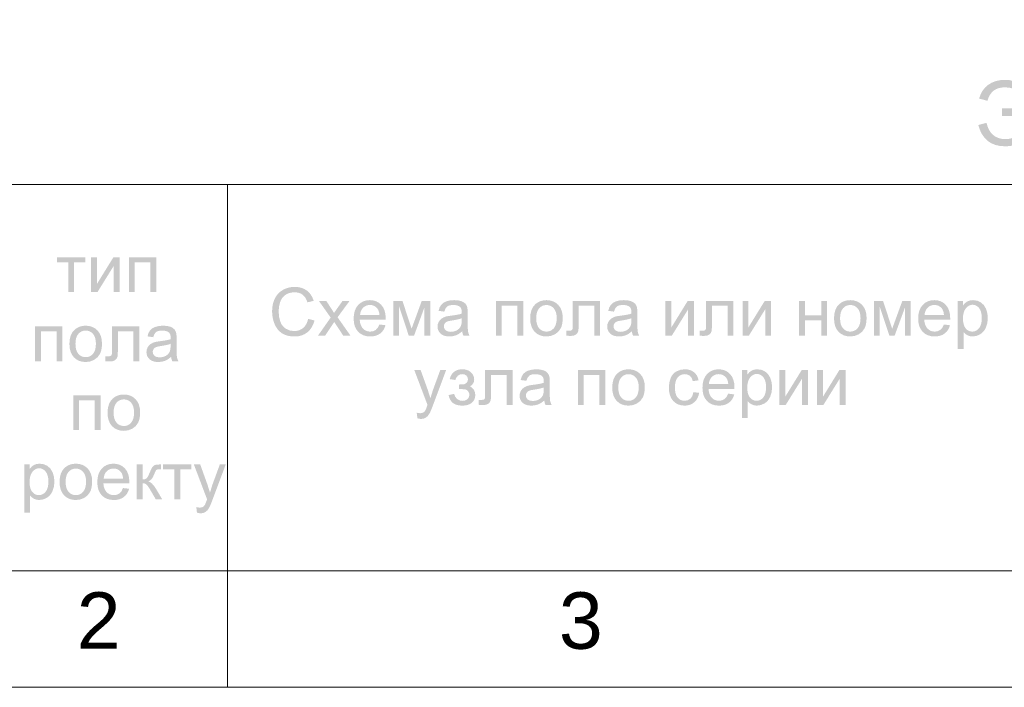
# Model space of a CAD drawing. Header units: millimetres. Extents: x 1527433 to 14789979, y -66543 to 11310.
# Tile 36 of 122: x 1944962 to 1951079, y -60984 to -56837. Entities that reach past the tile are written whole.
import ezdxf

# ---------------------------------------------------------------- set-up
doc = ezdxf.new("R2010")
doc.units = ezdxf.units.MM
doc.styles.get("Standard").update_dxf_attribs({"font": 'isocpeur.ttf', "height": 250})
doc.styles.add('V@ler@Live', font='isocpeui.ttf')

msp = doc.modelspace()

# ---------------------------------------------------------------- hatches: boundary and pattern name
h = msp.add_hatch(color=7)
h.dxf.hatch_style = 2
h.paths.add_polyline_path([(1951064.404, -57387.129), (1951064.404, -57434.203), (1951212.681, -57434.203), (1951209.231, -57466.036), (1951201.863, -57494.313), (1951190.589, -57519.035), (1951175.419, -57540.202), (1951157.054, -57557.195), (1951136.276, -57569.32), (1951113.089, -57576.587), (1951087.5, -57579.008), (1951064.796, -57577.426), (1951044.31, -57572.681), (1951026.044, -57564.773), (1951009.999, -57553.7), (1950996.176, -57539.462), (1950984.576, -57522.058), (1950975.201, -57501.487), (1950968.052, -57477.749), (1950917.119, -57491.089), (1950927.282, -57522.092), (1950940.488, -57548.958), (1950956.74, -57571.686), (1950976.037, -57590.28), (1950998.381, -57604.739), (1951023.772, -57615.066), (1951052.21, -57621.261), (1951083.697, -57623.325), (1951106.548, -57622.377), (1951127.89, -57619.53), (1951147.724, -57614.785), (1951166.048, -57608.139), (1951182.864, -57599.592), (1951198.17, -57589.141), (1951211.968, -57576.787), (1951224.257, -57562.526), (1951244.255, -57530.342), (1951258.115, -57494.644), (1951265.835, -57455.432), (1951267.417, -57412.706), (1951266.126, -57386.093), (1951262.263, -57360.664), (1951255.836, -57336.424), (1951246.856, -57313.377), (1951235.198, -57291.931), (1951220.811, -57272.49), (1951203.696, -57255.055), (1951183.852, -57239.624), (1951161.589, -57226.995), (1951137.295, -57217.968), (1951110.965, -57212.548), (1951082.594, -57210.741), (1951052.85, -57212.663), (1951025.633, -57218.43), (1951000.948, -57228.042), (1950978.8, -57241.498), (1950959.585, -57258.375), (1950943.771, -57278.244), (1950931.346, -57301.099), (1950922.301, -57326.937), (1950974.005, -57340.552), (1950980.643, -57320.979), (1950989.271, -57304.017), (1950999.89, -57289.663), (1951012.5, -57277.92), (1951027.103, -57268.786), (1951043.698, -57262.262), (1951062.287, -57258.348), (1951082.87, -57257.043), (1951110.412, -57259.242), (1951134.822, -57265.835), (1951156.09, -57276.809), (1951174.206, -57292.155), (1951188.874, -57311.243), (1951199.81, -57333.441), (1951207.026, -57358.74), (1951210.531, -57387.129)])
h = msp.add_hatch(color=7)
h.dxf.hatch_style = 2
h.paths.add_polyline_path([(1945193.95, -58312.973), (1945369.347, -58312.973), (1945369.347, -58343.234), (1945299.839, -58343.234), (1945299.839, -58528.829), (1945263.459, -58528.829), (1945263.459, -58343.234), (1945193.95, -58343.234)])
h = msp.add_hatch(color=7)
h.dxf.hatch_style = 2
h.paths.add_polyline_path([(1945405.637, -58312.973), (1945442.237, -58312.973), (1945442.237, -58477.621), (1945543.661, -58312.973), (1945583.073, -58312.973), (1945583.073, -58528.829), (1945546.472, -58528.829), (1945546.472, -58365.228), (1945445.048, -58528.829), (1945405.637, -58528.829)])
h = msp.add_hatch(color=7)
h.dxf.hatch_style = 2
h.paths.add_polyline_path([(1945640.14, -58312.973), (1945810.465, -58312.973), (1945810.465, -58528.829), (1945773.865, -58528.829), (1945773.865, -58343.234), (1945676.685, -58343.234), (1945676.685, -58528.829), (1945640.14, -58528.829)])
h = msp.add_hatch(color=7)
h.dxf.hatch_style = 2
h.paths.add_polyline_path([(1946753.89, -58695.307), (1946793.301, -58705.229), (1946785.86, -58728.099), (1946775.938, -58748.086), (1946763.536, -58765.178), (1946748.653, -58779.367), (1946731.641, -58790.508), (1946712.852, -58798.467), (1946692.284, -58803.241), (1946669.94, -58804.833), (1946646.964, -58803.612), (1946626.242, -58799.941), (1946607.773, -58793.811), (1946591.557, -58785.21), (1946577.367, -58774.316), (1946564.981, -58761.225), (1946554.404, -58745.933), (1946545.64, -58728.435), (1946538.736, -58709.489), (1946533.81, -58689.857), (1946530.858, -58669.531), (1946529.876, -58648.508), (1946530.982, -58626.009), (1946534.306, -58604.983), (1946539.852, -58585.435), (1946547.625, -58567.37), (1946557.455, -58551.091), (1946569.17, -58536.894), (1946582.778, -58524.775), (1946598.282, -58514.729), (1946615.107, -58506.843), (1946632.76, -58501.21), (1946651.24, -58497.83), (1946670.546, -58496.704), (1946691.991, -58498.129), (1946711.673, -58502.402), (1946729.589, -58509.517), (1946745.732, -58519.469), (1946759.798, -58532.026), (1946771.57, -58546.878), (1946781.047, -58564.024), (1946788.23, -58583.465), (1946749.425, -58592.615), (1946743.637, -58577.473), (1946736.692, -58564.538), (1946728.589, -58553.804), (1946719.328, -58545.266), (1946708.817, -58538.786), (1946697.046, -58534.152), (1946684.013, -58531.367), (1946669.719, -58530.438), (1946653.233, -58531.471), (1946638.169, -58534.565), (1946624.52, -58539.717), (1946612.282, -58546.92), (1946601.606, -58555.85), (1946592.645, -58566.191), (1946585.4, -58577.949), (1946579.871, -58591.127), (1946572.877, -58619.322), (1946570.555, -58648.343), (1946573.325, -58683.945), (1946581.635, -58714.709), (1946587.94, -58727.991), (1946595.78, -58739.48), (1946605.161, -58749.18), (1946616.086, -58757.098), (1946640.394, -58767.612), (1946666.687, -58771.099), (1946682.593, -58769.909), (1946697.238, -58766.338), (1946710.623, -58760.378), (1946722.746, -58752.027), (1946733.309, -58741.319), (1946742.018, -58728.297), (1946748.876, -58712.959)])
h = msp.add_hatch(color=7)
h.dxf.hatch_style = 2
h.paths.add_polyline_path([(1946814.78, -58799.762), (1946893.658, -58687.535), (1946820.678, -58583.906), (1946866.428, -58583.906), (1946899.556, -58634.508), (1946907.99, -58647.785), (1946914.605, -58658.706), (1946931.086, -58634.893), (1946967.466, -58583.906), (1947011.122, -58583.906), (1946936.543, -58685.55), (1947016.855, -58799.762), (1946971.931, -58799.762), (1946927.613, -58732.679), (1946915.817, -58714.599), (1946859.097, -58799.762)])
h = msp.add_hatch(color=7)
h.paths.add_polyline_path([(1947196.534, -58730.254), (1947234.348, -58734.939), (1947228.892, -58750.587), (1947221.539, -58764.374), (1947212.295, -58776.301), (1947201.165, -58786.367), (1947188.246, -58794.389), (1947173.638, -58800.106), (1947157.346, -58803.529), (1947139.373, -58804.668), (1947116.915, -58802.848), (1947096.916, -58797.385), (1947079.377, -58788.273), (1947064.298, -58775.508), (1947052.152, -58759.447), (1947043.49, -58740.451), (1947038.3, -58718.52), (1947036.572, -58693.653), (1947038.319, -58667.961), (1947043.565, -58645.298), (1947052.315, -58625.673), (1947064.574, -58609.097), (1947079.633, -58595.929), (1947096.785, -58586.524), (1947116.036, -58580.881), (1947137.389, -58579), (1947158.028, -58580.849), (1947176.698, -58586.387), (1947193.393, -58595.604), (1947208.11, -58608.49), (1947220.12, -58624.747), (1947228.698, -58643.995), (1947233.845, -58666.231), (1947235.561, -58691.448), (1947235.34, -58701.205), (1947074.33, -58701.205), (1947076.334, -58717.946), (1947080.359, -58732.61), (1947086.399, -58745.186), (1947094.449, -58755.665), (1947104.061, -58763.944), (1947114.789, -58769.852), (1947126.633, -58773.392), (1947139.594, -58774.571), (1947158.232, -58771.926), (1947173.935, -58763.988), (1947186.682, -58750.263)])
h.paths.add_polyline_path([(1947076.37, -58671.108), (1947196.92, -58671.108), (1947195.131, -58658.355), (1947192.235, -58647.296), (1947188.223, -58637.932), (1947183.085, -58630.263), (1947173.68, -58621.003), (1947162.993, -58614.388), (1947151.025, -58610.42), (1947137.775, -58609.097), (1947125.671, -58610.151), (1947114.576, -58613.313), (1947104.482, -58618.584), (1947095.386, -58625.964), (1947087.749, -58635.111), (1947082.033, -58645.683), (1947078.24, -58657.683)])
h = msp.add_hatch(color=7)
h.dxf.hatch_style = 2
h.paths.add_polyline_path([(1947282.771, -58583.906), (1947339.712, -58583.906), (1947396.432, -58756.657), (1947459.436, -58583.906), (1947512.077, -58583.906), (1947512.077, -58799.762), (1947475.476, -58799.762), (1947475.476, -58625.964), (1947411.645, -58799.762), (1947378.903, -58799.762), (1947318.545, -58617.64), (1947318.545, -58799.762), (1947282.771, -58799.762)])
h = msp.add_hatch(color=7)
h.paths.add_polyline_path([(1947710.963, -58773.138), (1947691.023, -58787.89), (1947671.826, -58797.557), (1947652.313, -58802.89), (1947631.477, -58804.668), (1947614.725, -58803.583), (1947600.024, -58800.327), (1947587.379, -58794.901), (1947576.797, -58787.304), (1947568.445, -58778.013), (1947562.486, -58767.502), (1947558.914, -58755.772), (1947557.725, -58742.821), (1947559.516, -58727.691), (1947564.946, -58713.883), (1947573.262, -58702.1), (1947583.852, -58692.881), (1947596.255, -58685.922), (1947610.145, -58680.865), (1947623.657, -58678.067), (1947642.667, -58675.353), (1947663.36, -58672.583), (1947681.128, -58669.565), (1947695.982, -58666.299), (1947707.931, -58662.785), (1947708.083, -58656.625), (1947708.152, -58653.194), (1947707.501, -58642.858), (1947705.554, -58634.17), (1947702.315, -58627.126), (1947697.789, -58621.719), (1947689.913, -58616.293), (1947680.343, -58612.418), (1947669.077, -58610.092), (1947656.117, -58609.317), (1947644.025, -58609.885), (1947633.634, -58611.584), (1947624.948, -58614.41), (1947617.973, -58618.357), (1947607.265, -58630.897), (1947599.783, -58650.383), (1947564.009, -58645.477), (1947570.458, -58624.717), (1947580.049, -58608.38), (1947593.699, -58595.909), (1947612.35, -58586.662), (1947635.184, -58580.929), (1947661.408, -58579), (1947686.427, -58580.64), (1947706.277, -58585.505), (1947721.277, -58592.863), (1947731.688, -58601.876), (1947738.592, -58613.052), (1947743.099, -58626.791), (1947744.463, -58639.937), (1947744.918, -58660.525), (1947744.918, -58709.308), (1947745.062, -58732.501), (1947745.496, -58750.986), (1947746.22, -58764.769), (1947747.233, -58773.855), (1947750.705, -58787.098), (1947756.493, -58799.762), (1947718.294, -58799.762), (1947713.615, -58787.401)])
h.paths.add_polyline_path([(1947707.931, -58691.448), (1947696.727, -58695.353), (1947683.037, -58698.958), (1947666.856, -58702.254), (1947648.179, -58705.229), (1947628.914, -58708.708), (1947616.264, -58712.56), (1947607.947, -58717.603), (1947601.822, -58724.466), (1947598.005, -58732.734), (1947596.751, -58741.829), (1947599.521, -58755.279), (1947607.83, -58766.248), (1947621.473, -58773.565), (1947640.242, -58776.005), (1947660.216, -58773.689), (1947677.835, -58766.744), (1947692.104, -58755.789), (1947702.033, -58741.443), (1947706.45, -58726.099), (1947707.931, -58704.843)])
h = msp.add_hatch(color=7)
h.dxf.hatch_style = 2
h.paths.add_polyline_path([(1947919.886, -58583.906), (1948090.211, -58583.906), (1948090.211, -58799.762), (1948053.611, -58799.762), (1948053.611, -58614.168), (1947956.432, -58614.168), (1947956.432, -58799.762), (1947919.886, -58799.762)])
h = msp.add_hatch(color=7)
h.paths.add_polyline_path([(1948133.208, -58691.834), (1948135.287, -58663.804), (1948141.532, -58639.655), (1948151.951, -58619.381), (1948166.557, -58602.978), (1948181.221, -58592.488), (1948197.425, -58584.995), (1948215.159, -58580.499), (1948234.412, -58579), (1948255.64, -58580.829), (1948274.843, -58586.311), (1948292.02, -58595.441), (1948307.172, -58608.215), (1948319.543, -58624.194), (1948328.38, -58642.948), (1948333.682, -58664.483), (1948335.449, -58688.802), (1948334.665, -58708.531), (1948332.314, -58726.037), (1948328.403, -58741.311), (1948322.937, -58754.342), (1948307.558, -58775.557), (1948286.556, -58791.439), (1948261.58, -58801.36), (1948234.412, -58804.668), (1948212.842, -58802.857), (1948193.442, -58797.419), (1948176.214, -58788.343), (1948161.155, -58775.619), (1948148.928, -58759.473), (1948140.195, -58740.134), (1948134.955, -58717.591)])
h.paths.add_polyline_path([(1948170.801, -58691.834), (1948171.929, -58711.276), (1948175.314, -58728.104), (1948180.963, -58742.327), (1948188.881, -58753.956), (1948198.491, -58762.991), (1948209.29, -58769.431), (1948221.267, -58773.288), (1948234.412, -58774.571), (1948247.444, -58773.279), (1948259.34, -58769.397), (1948270.099, -58762.921), (1948279.721, -58753.846), (1948287.648, -58742.114), (1948293.316, -58727.67), (1948296.72, -58710.507), (1948297.856, -58690.621), (1948296.72, -58671.821), (1948293.309, -58655.44), (1948287.624, -58641.477), (1948279.666, -58629.933), (1948270.014, -58620.921), (1948259.251, -58614.478), (1948247.381, -58610.608), (1948234.412, -58609.317), (1948221.267, -58610.607), (1948209.29, -58614.471), (1948198.491, -58620.898), (1948188.881, -58629.877), (1948180.963, -58641.442), (1948175.314, -58655.626), (1948171.929, -58672.425)])
h = msp.add_hatch(color=7)
h.dxf.hatch_style = 2
h.paths.add_polyline_path([(1948397.708, -58583.906), (1948567.648, -58583.906), (1948567.648, -58799.762), (1948531.268, -58799.762), (1948531.268, -58614.168), (1948434.309, -58614.168), (1948434.309, -58721.71), (1948434.155, -58738.918), (1948433.696, -58752.922), (1948432.937, -58763.723), (1948431.884, -58771.319), (1948427.288, -58782.557), (1948418.434, -58792.265), (1948405.005, -58798.963), (1948386.739, -58801.195), (1948372.972, -58800.782), (1948357.304, -58799.541), (1948357.304, -58769.059), (1948373.345, -58769.059), (1948383.06, -58768.48), (1948389.55, -58766.744), (1948393.609, -58763.726), (1948396.055, -58759.303), (1948396.778, -58755.343), (1948397.295, -58748.506), (1948397.605, -58738.785), (1948397.708, -58726.175)])
h = msp.add_hatch(color=7)
h.paths.add_polyline_path([(1948765.026, -58773.138), (1948745.086, -58787.89), (1948725.89, -58797.557), (1948706.377, -58802.89), (1948685.541, -58804.668), (1948668.788, -58803.583), (1948654.087, -58800.327), (1948641.443, -58794.901), (1948630.86, -58787.304), (1948622.508, -58778.013), (1948616.549, -58767.502), (1948612.977, -58755.772), (1948611.788, -58742.821), (1948613.579, -58727.691), (1948619.009, -58713.883), (1948627.325, -58702.1), (1948637.916, -58692.881), (1948650.318, -58685.922), (1948664.209, -58680.865), (1948677.72, -58678.067), (1948696.73, -58675.353), (1948717.423, -58672.583), (1948735.191, -58669.565), (1948750.045, -58666.299), (1948761.994, -58662.785), (1948762.146, -58656.625), (1948762.215, -58653.194), (1948761.564, -58642.858), (1948759.617, -58634.17), (1948756.378, -58627.126), (1948751.852, -58621.719), (1948743.976, -58616.293), (1948734.406, -58612.418), (1948723.14, -58610.092), (1948710.18, -58609.317), (1948698.089, -58609.885), (1948687.697, -58611.584), (1948679.011, -58614.41), (1948672.036, -58618.357), (1948661.328, -58630.897), (1948653.846, -58650.383), (1948618.072, -58645.477), (1948624.521, -58624.717), (1948634.112, -58608.38), (1948647.762, -58595.909), (1948666.413, -58586.662), (1948689.248, -58580.929), (1948715.472, -58579), (1948740.49, -58580.64), (1948760.341, -58585.505), (1948775.34, -58592.863), (1948785.752, -58601.876), (1948792.656, -58613.052), (1948797.162, -58626.791), (1948798.526, -58639.937), (1948798.981, -58660.525), (1948798.981, -58709.308), (1948799.125, -58732.501), (1948799.559, -58750.986), (1948800.283, -58764.769), (1948801.296, -58773.855), (1948804.768, -58787.098), (1948810.556, -58799.762), (1948772.357, -58799.762), (1948767.679, -58787.401)])
h.paths.add_polyline_path([(1948761.994, -58691.448), (1948750.79, -58695.353), (1948737.1, -58698.958), (1948720.919, -58702.254), (1948702.242, -58705.229), (1948682.977, -58708.708), (1948670.327, -58712.56), (1948662.011, -58717.603), (1948655.885, -58724.466), (1948652.068, -58732.734), (1948650.814, -58741.829), (1948653.584, -58755.279), (1948661.893, -58766.248), (1948675.536, -58773.565), (1948694.305, -58776.005), (1948714.28, -58773.689), (1948731.898, -58766.744), (1948746.167, -58755.789), (1948756.096, -58741.443), (1948760.513, -58726.099), (1948761.994, -58704.843)])
h = msp.add_hatch(color=7)
h.dxf.hatch_style = 2
h.paths.add_polyline_path([(1948973.729, -58583.906), (1949010.329, -58583.906), (1949010.329, -58748.554), (1949111.753, -58583.906), (1949151.165, -58583.906), (1949151.165, -58799.762), (1949114.564, -58799.762), (1949114.564, -58636.161), (1949013.14, -58799.762), (1948973.729, -58799.762)])
h = msp.add_hatch(color=7)
h.dxf.hatch_style = 2
h.paths.add_polyline_path([(1949225.871, -58583.906), (1949395.81, -58583.906), (1949395.81, -58799.762), (1949359.43, -58799.762), (1949359.43, -58614.168), (1949262.471, -58614.168), (1949262.471, -58721.71), (1949262.317, -58738.918), (1949261.858, -58752.922), (1949261.099, -58763.723), (1949260.046, -58771.319), (1949255.45, -58782.557), (1949246.596, -58792.265), (1949233.167, -58798.963), (1949214.902, -58801.195), (1949201.135, -58800.782), (1949185.467, -58799.541), (1949185.467, -58769.059), (1949201.507, -58769.059), (1949211.222, -58768.48), (1949217.713, -58766.744), (1949221.771, -58763.726), (1949224.217, -58759.303), (1949224.941, -58755.343), (1949225.457, -58748.506), (1949225.767, -58738.785), (1949225.871, -58726.175)])
h = msp.add_hatch(color=7)
h.dxf.hatch_style = 2
h.paths.add_polyline_path([(1949452.353, -58583.906), (1949488.954, -58583.906), (1949488.954, -58748.554), (1949590.377, -58583.906), (1949629.789, -58583.906), (1949629.789, -58799.762), (1949593.188, -58799.762), (1949593.188, -58636.161), (1949491.765, -58799.762), (1949452.353, -58799.762)])
h = msp.add_hatch(color=7)
h.dxf.hatch_style = 2
h.paths.add_polyline_path([(1949803.369, -58583.906), (1949839.914, -58583.906), (1949839.914, -58673.754), (1949941.338, -58673.754), (1949941.338, -58583.906), (1949977.939, -58583.906), (1949977.939, -58799.762), (1949941.338, -58799.762), (1949941.338, -58704.016), (1949839.914, -58704.016), (1949839.914, -58799.762), (1949803.369, -58799.762)])
h = msp.add_hatch(color=7)
h.paths.add_polyline_path([(1950020.882, -58691.834), (1950022.962, -58663.804), (1950029.206, -58639.655), (1950039.625, -58619.381), (1950054.231, -58602.978), (1950068.895, -58592.488), (1950085.099, -58584.995), (1950102.833, -58580.499), (1950122.086, -58579), (1950143.314, -58580.829), (1950162.517, -58586.311), (1950179.694, -58595.441), (1950194.846, -58608.215), (1950207.217, -58624.194), (1950216.054, -58642.948), (1950221.356, -58664.483), (1950223.123, -58688.802), (1950222.339, -58708.531), (1950219.988, -58726.037), (1950216.077, -58741.311), (1950210.611, -58754.342), (1950195.232, -58775.557), (1950174.231, -58791.439), (1950149.254, -58801.36), (1950122.086, -58804.668), (1950100.516, -58802.857), (1950081.116, -58797.419), (1950063.888, -58788.343), (1950048.829, -58775.619), (1950036.602, -58759.473), (1950027.869, -58740.134), (1950022.629, -58717.591)])
h.paths.add_polyline_path([(1950058.475, -58691.834), (1950059.603, -58711.276), (1950062.988, -58728.104), (1950068.638, -58742.327), (1950076.555, -58753.956), (1950086.165, -58762.991), (1950096.964, -58769.431), (1950108.941, -58773.288), (1950122.086, -58774.571), (1950135.118, -58773.279), (1950147.014, -58769.397), (1950157.773, -58762.921), (1950167.395, -58753.846), (1950175.322, -58742.114), (1950180.99, -58727.67), (1950184.394, -58710.507), (1950185.53, -58690.621), (1950184.394, -58671.821), (1950180.983, -58655.44), (1950175.299, -58641.477), (1950167.34, -58629.933), (1950157.688, -58620.921), (1950146.925, -58614.478), (1950135.055, -58610.608), (1950122.086, -58609.317), (1950108.941, -58610.607), (1950096.964, -58614.471), (1950086.165, -58620.898), (1950076.555, -58629.877), (1950068.638, -58641.442), (1950062.988, -58655.626), (1950059.603, -58672.425)])
h = msp.add_hatch(color=7)
h.dxf.hatch_style = 2
h.paths.add_polyline_path([(1950268.515, -58583.906), (1950325.456, -58583.906), (1950382.176, -58756.657), (1950445.18, -58583.906), (1950497.821, -58583.906), (1950497.821, -58799.762), (1950461.22, -58799.762), (1950461.22, -58625.964), (1950397.389, -58799.762), (1950364.647, -58799.762), (1950304.289, -58617.64), (1950304.289, -58799.762), (1950268.515, -58799.762)])
h = msp.add_hatch(color=7)
h.paths.add_polyline_path([(1950703.652, -58730.254), (1950741.465, -58734.939), (1950736.009, -58750.587), (1950728.656, -58764.374), (1950719.412, -58776.301), (1950708.282, -58786.367), (1950695.364, -58794.389), (1950680.756, -58800.106), (1950664.463, -58803.529), (1950646.491, -58804.668), (1950624.032, -58802.848), (1950604.033, -58797.385), (1950586.494, -58788.273), (1950571.415, -58775.508), (1950559.27, -58759.447), (1950550.607, -58740.451), (1950545.417, -58718.52), (1950543.689, -58693.653), (1950545.437, -58667.961), (1950550.683, -58645.298), (1950559.432, -58625.673), (1950571.691, -58609.097), (1950586.75, -58595.929), (1950603.903, -58586.524), (1950623.153, -58580.881), (1950644.506, -58579), (1950665.145, -58580.849), (1950683.815, -58586.387), (1950700.511, -58595.604), (1950715.227, -58608.49), (1950727.237, -58624.747), (1950735.815, -58643.995), (1950740.962, -58666.231), (1950742.678, -58691.448), (1950742.457, -58701.205), (1950581.447, -58701.205), (1950583.452, -58717.946), (1950587.476, -58732.61), (1950593.516, -58745.186), (1950601.567, -58755.665), (1950611.179, -58763.944), (1950621.907, -58769.852), (1950633.751, -58773.392), (1950646.711, -58774.571), (1950665.349, -58771.926), (1950681.052, -58763.988), (1950693.799, -58750.263)])
h.paths.add_polyline_path([(1950583.487, -58671.108), (1950704.038, -58671.108), (1950702.248, -58658.355), (1950699.352, -58647.296), (1950695.341, -58637.932), (1950690.202, -58630.263), (1950680.797, -58621.003), (1950670.11, -58614.388), (1950658.142, -58610.42), (1950644.892, -58609.097), (1950632.789, -58610.151), (1950621.693, -58613.313), (1950611.6, -58618.584), (1950602.504, -58625.964), (1950594.866, -58635.111), (1950589.151, -58645.683), (1950585.358, -58657.683)])
h = msp.add_hatch(color=7)
h.paths.add_polyline_path([(1950788.897, -58882.499), (1950788.897, -58583.906), (1950822.245, -58583.906), (1950822.245, -58611.963), (1950834.744, -58597.569), (1950848.814, -58587.268), (1950865.24, -58581.067), (1950884.808, -58579), (1950910.812, -58582.583), (1950933.591, -58593.277), (1950952.153, -58610.426), (1950965.506, -58633.405), (1950973.595, -58660.573), (1950976.31, -58690.18), (1950973.333, -58721.682), (1950964.403, -58749.877), (1950957.779, -58762.372), (1950949.81, -58773.317), (1950940.498, -58782.712), (1950929.842, -58790.557), (1950906.581, -58801.126), (1950882.162, -58804.668), (1950864.833, -58802.732), (1950849.365, -58796.951), (1950836.108, -58788.18), (1950825.497, -58777.383), (1950825.497, -58882.499)])
h.paths.add_polyline_path([(1950822.025, -58693.047), (1950823.079, -58712.528), (1950826.241, -58729.296), (1950831.512, -58743.346), (1950838.892, -58754.673), (1950847.77, -58763.386), (1950857.537, -58769.604), (1950868.192, -58773.33), (1950879.737, -58774.571), (1950891.497, -58773.288), (1950902.385, -58769.431), (1950912.394, -58762.991), (1950921.519, -58753.956), (1950929.115, -58742.213), (1950934.541, -58727.649), (1950937.797, -58710.253), (1950938.882, -58690.015), (1950937.819, -58670.679), (1950934.631, -58653.931), (1950929.325, -58639.778), (1950921.905, -58628.224), (1950912.985, -58619.244), (1950903.26, -58612.817), (1950892.728, -58608.954), (1950881.39, -58607.663), (1950870.031, -58609.036), (1950859.349, -58613.148), (1950849.338, -58619.988), (1950839.994, -58629.547), (1950832.117, -58641.701), (1950826.503, -58656.336), (1950823.142, -58673.451)])
h = msp.add_hatch(color=7)
h.dxf.hatch_style = 2
h.paths.add_polyline_path([(1945057.271, -58742.656), (1945227.597, -58742.656), (1945227.597, -58958.512), (1945190.996, -58958.512), (1945190.996, -58772.918), (1945093.817, -58772.918), (1945093.817, -58958.512), (1945057.271, -58958.512)])
h = msp.add_hatch(color=7)
h.paths.add_polyline_path([(1945270.593, -58850.584), (1945272.673, -58822.554), (1945278.917, -58798.405), (1945289.336, -58778.131), (1945303.942, -58761.728), (1945318.606, -58751.238), (1945334.81, -58743.745), (1945352.544, -58739.249), (1945371.796, -58737.75), (1945393.025, -58739.579), (1945412.228, -58745.061), (1945429.405, -58754.191), (1945444.557, -58766.965), (1945456.928, -58782.944), (1945465.765, -58801.698), (1945471.067, -58823.233), (1945472.834, -58847.552), (1945472.05, -58867.281), (1945469.699, -58884.787), (1945465.788, -58900.061), (1945460.322, -58913.092), (1945444.943, -58934.307), (1945423.942, -58950.189), (1945398.965, -58960.11), (1945371.796, -58963.418), (1945350.227, -58961.607), (1945330.828, -58956.169), (1945313.599, -58947.093), (1945298.54, -58934.369), (1945286.313, -58918.223), (1945277.58, -58898.884), (1945272.34, -58876.341)])
h.paths.add_polyline_path([(1945308.186, -58850.584), (1945309.314, -58870.026), (1945312.699, -58886.854), (1945318.349, -58901.077), (1945326.266, -58912.706), (1945335.876, -58921.741), (1945346.675, -58928.181), (1945358.652, -58932.038), (1945371.796, -58933.321), (1945384.829, -58932.029), (1945396.725, -58928.147), (1945407.484, -58921.671), (1945417.106, -58912.596), (1945425.033, -58900.864), (1945430.701, -58886.42), (1945434.105, -58869.257), (1945435.241, -58849.371), (1945434.105, -58830.571), (1945430.694, -58814.19), (1945425.01, -58800.227), (1945417.051, -58788.683), (1945407.399, -58779.671), (1945396.636, -58773.228), (1945384.767, -58769.358), (1945371.796, -58768.067), (1945358.652, -58769.357), (1945346.675, -58773.221), (1945335.876, -58779.648), (1945326.266, -58788.627), (1945318.349, -58800.192), (1945312.699, -58814.376), (1945309.314, -58831.175)])
h = msp.add_hatch(color=7)
h.dxf.hatch_style = 2
h.paths.add_polyline_path([(1945535.093, -58742.656), (1945705.033, -58742.656), (1945705.033, -58958.512), (1945668.653, -58958.512), (1945668.653, -58772.918), (1945571.694, -58772.918), (1945571.694, -58880.46), (1945571.54, -58897.668), (1945571.081, -58911.672), (1945570.322, -58922.473), (1945569.269, -58930.069), (1945564.673, -58941.307), (1945555.819, -58951.015), (1945542.39, -58957.713), (1945524.124, -58959.945), (1945510.358, -58959.532), (1945494.689, -58958.291), (1945494.689, -58927.809), (1945510.73, -58927.809), (1945520.445, -58927.23), (1945526.935, -58925.494), (1945530.994, -58922.476), (1945533.44, -58918.053), (1945534.163, -58914.093), (1945534.68, -58907.256), (1945534.99, -58897.535), (1945535.093, -58884.925)])
h = msp.add_hatch(color=7)
h.paths.add_polyline_path([(1945902.411, -58931.888), (1945882.471, -58946.64), (1945863.275, -58956.307), (1945843.762, -58961.64), (1945822.926, -58963.418), (1945806.173, -58962.333), (1945791.472, -58959.077), (1945778.828, -58953.651), (1945768.245, -58946.054), (1945759.893, -58936.763), (1945753.934, -58926.252), (1945750.363, -58914.522), (1945749.173, -58901.571), (1945750.965, -58886.441), (1945756.394, -58872.633), (1945764.71, -58860.85), (1945775.301, -58851.631), (1945787.703, -58844.672), (1945801.594, -58839.615), (1945815.105, -58836.817), (1945834.115, -58834.103), (1945854.808, -58831.333), (1945872.576, -58828.315), (1945887.43, -58825.049), (1945899.379, -58821.535), (1945899.531, -58815.375), (1945899.6, -58811.944), (1945898.949, -58801.608), (1945897.002, -58792.92), (1945893.763, -58785.876), (1945889.237, -58780.469), (1945881.361, -58775.043), (1945871.791, -58771.168), (1945860.525, -58768.842), (1945847.565, -58768.067), (1945835.474, -58768.635), (1945825.082, -58770.334), (1945816.396, -58773.16), (1945809.421, -58777.107), (1945798.714, -58789.647), (1945791.231, -58809.133), (1945755.457, -58804.227), (1945761.906, -58783.467), (1945771.497, -58767.13), (1945785.147, -58754.659), (1945803.799, -58745.412), (1945826.633, -58739.679), (1945852.857, -58737.75), (1945877.875, -58739.39), (1945897.726, -58744.255), (1945912.726, -58751.613), (1945923.137, -58760.626), (1945930.041, -58771.802), (1945934.547, -58785.541), (1945935.911, -58798.687), (1945936.366, -58819.275), (1945936.366, -58868.058), (1945936.51, -58891.251), (1945936.944, -58909.736), (1945937.668, -58923.519), (1945938.681, -58932.605), (1945942.154, -58945.848), (1945947.941, -58958.512), (1945909.742, -58958.512), (1945905.064, -58946.151)])
h.paths.add_polyline_path([(1945899.379, -58850.198), (1945888.175, -58854.103), (1945874.485, -58857.708), (1945858.304, -58861.004), (1945839.628, -58863.979), (1945820.363, -58867.458), (1945807.712, -58871.31), (1945799.396, -58876.353), (1945793.27, -58883.216), (1945789.453, -58891.484), (1945788.199, -58900.579), (1945790.969, -58914.029), (1945799.279, -58924.998), (1945812.921, -58932.315), (1945831.69, -58934.755), (1945851.665, -58932.439), (1945869.283, -58925.494), (1945883.552, -58914.539), (1945893.481, -58900.193), (1945897.898, -58884.849), (1945899.379, -58863.593)])
h = msp.add_hatch(color=7)
h.dxf.hatch_style = 2
h.paths.add_polyline_path([(1947432.414, -59312.569), (1947428.39, -59278.228), (1947439.579, -59280.66), (1947449.281, -59281.48), (1947460.277, -59280.453), (1947468.794, -59277.401), (1947475.443, -59272.53), (1947480.81, -59266.046), (1947482.807, -59262.264), (1947485.33, -59256.462), (1947488.391, -59248.644), (1947492, -59238.816), (1947495.252, -59229.831), (1947413.342, -59013.589), (1947452.753, -59013.589), (1947497.677, -59138.605), (1947513.332, -59188.6), (1947528.38, -59139.377), (1947574.517, -59013.589), (1947611.118, -59013.589), (1947528.986, -59233.083), (1947522.735, -59249.484), (1947517.218, -59263.125), (1947512.445, -59273.996), (1947508.426, -59282.086), (1947497.939, -59297.741), (1947486.047, -59308.6), (1947472.246, -59314.925), (1947456.006, -59317.033), (1947444.809, -59315.917)])
h = msp.add_hatch(color=7)
h.dxf.hatch_style = 2
h.paths.add_polyline_path([(1947691.358, -59131.88), (1947691.358, -59103.217), (1947710.857, -59102.68), (1947722.997, -59101.398), (1947731.19, -59098.132), (1947738.928, -59091.641), (1947744.584, -59082.505), (1947746.479, -59071.302), (1947744.006, -59057.99), (1947736.613, -59047.654), (1947725.278, -59041.005), (1947711.091, -59038.78), (1947696.796, -59041.054), (1947684.826, -59047.875), (1947675.171, -59059.244), (1947667.821, -59075.16), (1947633.039, -59069.483), (1947637.811, -59055.238), (1947644.024, -59042.891), (1947651.676, -59032.441), (1947660.765, -59023.89), (1947671.292, -59017.238), (1947683.253, -59012.486), (1947696.649, -59009.634), (1947711.477, -59008.684), (1947727.819, -59009.87), (1947742.29, -59013.424), (1947754.901, -59019.334), (1947765.662, -59027.59), (1947774.239, -59037.512), (1947780.372, -59048.344), (1947784.056, -59060.084), (1947785.285, -59072.735), (1947783.683, -59085.283), (1947778.877, -59096.471), (1947770.867, -59106.306), (1947759.653, -59114.793), (1947773.861, -59124.749), (1947784.017, -59137.062), (1947790.122, -59151.834), (1947792.175, -59169.087), (1947790.852, -59182.948), (1947786.883, -59195.428), (1947780.269, -59206.535), (1947771.008, -59216.271), (1947759.38, -59224.189), (1947745.659, -59229.838), (1947729.84, -59233.224), (1947711.918, -59234.351), (1947694.428, -59233.325), (1947678.877, -59230.247), (1947665.265, -59225.116), (1947653.593, -59217.932), (1947643.861, -59208.693), (1947636.07, -59197.4), (1947630.221, -59184.051), (1947626.314, -59168.646), (1947660.71, -59161.37), (1947667.752, -59179.774), (1947679.672, -59193.506), (1947695.044, -59202.036), (1947712.524, -59204.861), (1947729.433, -59202.25), (1947743.282, -59194.388), (1947752.536, -59182.489), (1947755.629, -59167.654), (1947753.686, -59155.879), (1947747.857, -59145.716), (1947739.865, -59138.116), (1947731.376, -59134.03), (1947719.091, -59132.266), (1947699.736, -59131.66), (1947696.684, -59131.729)])
h = msp.add_hatch(color=7)
h.dxf.hatch_style = 2
h.paths.add_polyline_path([(1947853.435, -59013.589), (1948023.374, -59013.589), (1948023.374, -59229.445), (1947986.994, -59229.445), (1947986.994, -59043.851), (1947890.035, -59043.851), (1947890.035, -59151.393), (1947889.881, -59168.601), (1947889.422, -59182.606), (1947888.663, -59193.406), (1947887.61, -59201.003), (1947883.014, -59212.24), (1947874.16, -59221.949), (1947860.731, -59228.646), (1947842.465, -59230.878), (1947828.699, -59230.465), (1947813.03, -59229.225), (1947813.03, -59198.743), (1947829.071, -59198.743), (1947838.786, -59198.164), (1947845.277, -59196.427), (1947849.335, -59193.41), (1947851.781, -59188.986), (1947852.504, -59185.027), (1947853.021, -59178.189), (1947853.331, -59168.468), (1947853.435, -59155.858)])
h = msp.add_hatch(color=7)
h.paths.add_polyline_path([(1948220.752, -59202.822), (1948200.812, -59217.573), (1948181.616, -59227.24), (1948162.103, -59232.573), (1948141.267, -59234.351), (1948124.514, -59233.266), (1948109.813, -59230.01), (1948097.169, -59224.584), (1948086.586, -59216.988), (1948078.235, -59207.696), (1948072.275, -59197.185), (1948068.704, -59185.455), (1948067.514, -59172.505), (1948069.306, -59157.374), (1948074.735, -59143.566), (1948083.052, -59131.784), (1948093.642, -59122.565), (1948106.044, -59115.606), (1948119.935, -59110.548), (1948133.447, -59107.751), (1948152.457, -59105.036), (1948173.15, -59102.266), (1948190.918, -59099.248), (1948205.771, -59095.982), (1948217.72, -59092.468), (1948217.872, -59086.308), (1948217.941, -59082.877), (1948217.291, -59072.541), (1948215.343, -59063.853), (1948212.104, -59056.809), (1948207.578, -59051.403), (1948199.703, -59045.977), (1948190.132, -59042.101), (1948178.867, -59039.776), (1948165.906, -59039), (1948153.815, -59039.568), (1948143.424, -59041.267), (1948134.738, -59044.093), (1948127.762, -59048.04), (1948117.055, -59060.58), (1948109.572, -59080.066), (1948073.798, -59075.16), (1948080.247, -59054.4), (1948089.838, -59038.063), (1948103.488, -59025.592), (1948122.14, -59016.345), (1948144.974, -59010.613), (1948171.198, -59008.684), (1948196.216, -59010.323), (1948216.067, -59015.188), (1948231.067, -59022.547), (1948241.478, -59031.559), (1948248.382, -59042.735), (1948252.888, -59056.474), (1948254.252, -59069.62), (1948254.707, -59090.208), (1948254.707, -59138.991), (1948254.852, -59162.184), (1948255.286, -59180.67), (1948256.009, -59194.453), (1948257.022, -59203.538), (1948260.495, -59216.781), (1948266.282, -59229.445), (1948228.083, -59229.445), (1948223.405, -59217.084)])
h.paths.add_polyline_path([(1948217.72, -59121.131), (1948206.516, -59125.036), (1948192.826, -59128.642), (1948176.645, -59131.937), (1948157.969, -59134.912), (1948138.704, -59138.391), (1948126.053, -59142.243), (1948117.737, -59147.287), (1948111.611, -59154.149), (1948107.794, -59162.418), (1948106.54, -59171.513), (1948109.31, -59184.962), (1948117.62, -59195.931), (1948131.262, -59203.249), (1948150.031, -59205.688), (1948170.006, -59203.373), (1948187.624, -59196.427), (1948201.894, -59185.472), (1948211.822, -59171.127), (1948216.239, -59155.782), (1948217.72, -59134.526)])
h = msp.add_hatch(color=7)
h.dxf.hatch_style = 2
h.paths.add_polyline_path([(1948429.675, -59013.589), (1948600.001, -59013.589), (1948600.001, -59229.445), (1948563.4, -59229.445), (1948563.4, -59043.851), (1948466.221, -59043.851), (1948466.221, -59229.445), (1948429.675, -59229.445)])
h = msp.add_hatch(color=7)
h.paths.add_polyline_path([(1948642.998, -59121.517), (1948645.077, -59093.487), (1948651.321, -59069.338), (1948661.741, -59049.064), (1948676.346, -59032.661), (1948691.01, -59022.171), (1948707.214, -59014.678), (1948724.948, -59010.182), (1948744.201, -59008.684), (1948765.43, -59010.512), (1948784.633, -59015.994), (1948801.81, -59025.124), (1948816.961, -59037.898), (1948829.333, -59053.877), (1948838.169, -59072.631), (1948843.471, -59094.166), (1948845.239, -59118.486), (1948844.454, -59138.214), (1948842.104, -59155.72), (1948838.193, -59170.994), (1948832.726, -59184.025), (1948817.347, -59205.24), (1948796.346, -59221.122), (1948771.369, -59231.044), (1948744.201, -59234.351), (1948722.631, -59232.541), (1948703.232, -59227.103), (1948686.003, -59218.027), (1948670.944, -59205.302), (1948658.718, -59189.157), (1948649.984, -59169.818), (1948644.744, -59147.275)])
h.paths.add_polyline_path([(1948680.591, -59121.517), (1948681.718, -59140.96), (1948685.104, -59157.787), (1948690.753, -59172.01), (1948698.671, -59183.639), (1948708.281, -59192.674), (1948719.079, -59199.115), (1948731.056, -59202.971), (1948744.201, -59204.255), (1948757.234, -59202.962), (1948769.13, -59199.08), (1948779.889, -59192.604), (1948789.511, -59183.529), (1948797.437, -59171.798), (1948803.105, -59157.353), (1948806.51, -59140.191), (1948807.646, -59120.305), (1948806.509, -59101.505), (1948803.098, -59085.123), (1948797.414, -59071.16), (1948789.456, -59059.616), (1948779.803, -59050.604), (1948769.04, -59044.161), (1948757.171, -59040.291), (1948744.201, -59039), (1948731.056, -59040.291), (1948719.079, -59044.154), (1948708.281, -59050.581), (1948698.671, -59059.561), (1948690.753, -59071.125), (1948685.104, -59085.309), (1948681.718, -59102.109)])
h = msp.add_hatch(color=7)
h.dxf.hatch_style = 2
h.paths.add_polyline_path([(1949146.987, -59150.401), (1949182.981, -59155.031), (1949178.866, -59172.63), (1949172.466, -59188.214), (1949163.773, -59201.773), (1949152.774, -59213.295), (1949139.936, -59222.515), (1949125.723, -59229.094), (1949110.126, -59233.038), (1949093.133, -59234.351), (1949072.059, -59232.542), (1949053.156, -59227.116), (1949036.423, -59218.073), (1949021.861, -59205.412), (1949010.077, -59189.363), (1949001.672, -59170.162), (1948996.637, -59147.819), (1948994.961, -59122.344), (1948997.855, -59089.561), (1949006.537, -59061.159), (1949013.08, -59048.871), (1949021.137, -59038.215), (1949030.714, -59029.192), (1949041.815, -59021.802), (1949066.53, -59011.977), (1949093.353, -59008.684), (1949110.127, -59009.799), (1949125.303, -59013.142), (1949138.878, -59018.706), (1949150.845, -59026.488), (1949161.013, -59036.338), (1949169.187, -59048.033), (1949175.355, -59061.579), (1949179.508, -59076.979), (1949143.955, -59082.491), (1949136.885, -59063.433), (1949125.93, -59049.749), (1949111.681, -59041.536), (1949094.786, -59038.78), (1949081.588, -59040.02), (1949069.692, -59043.741), (1949059.099, -59049.942), (1949049.807, -59058.624), (1949042.251, -59069.982), (1949036.861, -59084.214), (1949033.63, -59101.319), (1949032.554, -59121.297), (1949033.589, -59141.563), (1949036.702, -59158.862), (1949041.902, -59173.185), (1949049.201, -59184.521), (1949058.183, -59193.162), (1949068.431, -59199.328), (1949079.951, -59203.024), (1949092.747, -59204.255), (1949112.494, -59200.947), (1949128.686, -59191.026), (1949135.228, -59183.531), (1949140.461, -59174.269), (1949144.383, -59163.229)])
h = msp.add_hatch(color=7)
h.paths.add_polyline_path([(1949363.487, -59159.937), (1949401.3, -59164.622), (1949395.844, -59180.27), (1949388.492, -59194.057), (1949379.248, -59205.984), (1949368.117, -59216.051), (1949355.199, -59224.073), (1949340.591, -59229.79), (1949324.298, -59233.212), (1949306.326, -59234.351), (1949283.868, -59232.531), (1949263.869, -59227.068), (1949246.33, -59217.957), (1949231.251, -59205.192), (1949219.105, -59189.131), (1949210.442, -59170.135), (1949205.252, -59148.203), (1949203.524, -59123.336), (1949205.272, -59097.645), (1949210.518, -59074.981), (1949219.268, -59055.356), (1949231.526, -59038.78), (1949246.586, -59025.613), (1949263.738, -59016.208), (1949282.988, -59010.565), (1949304.342, -59008.684), (1949324.98, -59010.532), (1949343.65, -59016.07), (1949360.346, -59025.287), (1949375.063, -59038.174), (1949387.072, -59054.43), (1949395.651, -59073.679), (1949400.797, -59095.914), (1949402.513, -59121.131), (1949402.293, -59130.888), (1949241.283, -59130.888), (1949243.287, -59147.629), (1949247.312, -59162.293), (1949253.352, -59174.87), (1949261.402, -59185.348), (1949271.014, -59193.627), (1949281.742, -59199.535), (1949293.586, -59203.076), (1949306.547, -59204.255), (1949325.185, -59201.609), (1949340.887, -59193.671), (1949353.634, -59179.946)])
h.paths.add_polyline_path([(1949243.322, -59100.792), (1949363.873, -59100.792), (1949362.083, -59088.038), (1949359.188, -59076.979), (1949355.176, -59067.615), (1949350.037, -59059.947), (1949340.632, -59050.686), (1949329.946, -59044.072), (1949317.977, -59040.103), (1949304.728, -59038.78), (1949292.624, -59039.834), (1949281.528, -59042.997), (1949271.435, -59048.268), (1949262.339, -59055.647), (1949254.701, -59064.794), (1949248.986, -59075.367), (1949245.193, -59087.366)])
h = msp.add_hatch(color=7)
h.paths.add_polyline_path([(1949448.732, -59312.183), (1949448.732, -59013.589), (1949482.08, -59013.589), (1949482.08, -59041.646), (1949494.579, -59027.253), (1949508.649, -59016.952), (1949525.075, -59010.751), (1949544.643, -59008.684), (1949570.647, -59012.266), (1949593.426, -59022.96), (1949611.988, -59040.11), (1949625.341, -59063.089), (1949633.43, -59090.257), (1949636.145, -59119.864), (1949633.168, -59151.366), (1949624.239, -59179.56), (1949617.614, -59192.056), (1949609.645, -59203.001), (1949600.333, -59212.396), (1949589.678, -59220.24), (1949566.416, -59230.81), (1949541.997, -59234.351), (1949524.669, -59232.415), (1949509.2, -59226.634), (1949495.943, -59217.863), (1949485.332, -59207.066), (1949485.332, -59312.183)])
h.paths.add_polyline_path([(1949481.86, -59122.73), (1949482.914, -59142.211), (1949486.077, -59158.979), (1949491.348, -59173.029), (1949498.727, -59184.356), (1949507.605, -59193.069), (1949517.372, -59199.287), (1949528.028, -59203.014), (1949539.572, -59204.255), (1949551.333, -59202.971), (1949562.22, -59199.115), (1949572.229, -59192.674), (1949581.354, -59183.639), (1949588.951, -59171.897), (1949594.377, -59157.333), (1949597.632, -59139.937), (1949598.717, -59119.698), (1949597.654, -59100.362), (1949594.466, -59083.614), (1949589.16, -59069.461), (1949581.74, -59057.907), (1949572.821, -59048.927), (1949563.095, -59042.501), (1949552.564, -59038.637), (1949541.226, -59037.347), (1949529.866, -59038.72), (1949519.184, -59042.831), (1949509.173, -59049.672), (1949499.829, -59059.23), (1949491.952, -59071.384), (1949486.338, -59086.019), (1949482.978, -59103.134)])
h = msp.add_hatch(color=7)
h.dxf.hatch_style = 2
h.paths.add_polyline_path([(1949681.757, -59013.589), (1949718.358, -59013.589), (1949718.358, -59178.237), (1949819.782, -59013.589), (1949859.193, -59013.589), (1949859.193, -59229.445), (1949822.593, -59229.445), (1949822.593, -59065.845), (1949721.169, -59229.445), (1949681.757, -59229.445)])
h = msp.add_hatch(color=7)
h.dxf.hatch_style = 2
h.paths.add_polyline_path([(1949916.04, -59013.589), (1949952.641, -59013.589), (1949952.641, -59178.237), (1950054.064, -59013.589), (1950093.476, -59013.589), (1950093.476, -59229.445), (1950056.876, -59229.445), (1950056.876, -59065.845), (1949955.452, -59229.445), (1949916.04, -59229.445)])
h = msp.add_hatch(color=7)
h.dxf.hatch_style = 2
h.paths.add_polyline_path([(1945294.338, -59170.223), (1945464.663, -59170.223), (1945464.663, -59386.079), (1945428.063, -59386.079), (1945428.063, -59200.484), (1945330.883, -59200.484), (1945330.883, -59386.079), (1945294.338, -59386.079)])
h = msp.add_hatch(color=7)
h.paths.add_polyline_path([(1945507.66, -59278.151), (1945509.739, -59250.121), (1945515.983, -59225.971), (1945526.403, -59205.698), (1945541.009, -59189.295), (1945555.673, -59178.804), (1945571.877, -59171.311), (1945589.61, -59166.816), (1945608.863, -59165.317), (1945630.092, -59167.145), (1945649.295, -59172.627), (1945666.472, -59181.758), (1945681.624, -59194.531), (1945693.995, -59210.511), (1945702.832, -59229.265), (1945708.134, -59250.799), (1945709.901, -59275.119), (1945709.116, -59294.847), (1945706.766, -59312.354), (1945702.855, -59327.627), (1945697.388, -59340.658), (1945682.009, -59361.873), (1945661.008, -59377.755), (1945636.031, -59387.677), (1945608.863, -59390.984), (1945587.294, -59389.174), (1945567.894, -59383.736), (1945550.665, -59374.66), (1945535.607, -59361.935), (1945523.38, -59345.79), (1945514.647, -59326.451), (1945509.407, -59303.908)])
h.paths.add_polyline_path([(1945545.253, -59278.151), (1945546.38, -59297.593), (1945549.766, -59314.421), (1945555.415, -59328.644), (1945563.333, -59340.273), (1945572.943, -59349.307), (1945583.742, -59355.748), (1945595.718, -59359.605), (1945608.863, -59360.888), (1945621.896, -59359.595), (1945633.792, -59355.714), (1945644.551, -59349.238), (1945654.173, -59340.162), (1945662.099, -59328.431), (1945667.767, -59313.987), (1945671.172, -59296.824), (1945672.308, -59276.938), (1945671.171, -59258.138), (1945667.761, -59241.757), (1945662.076, -59227.794), (1945654.118, -59216.249), (1945644.466, -59207.238), (1945633.702, -59200.794), (1945621.833, -59196.925), (1945608.863, -59195.634), (1945595.718, -59196.924), (1945583.742, -59200.788), (1945572.943, -59207.214), (1945563.333, -59216.194), (1945555.415, -59227.758), (1945549.766, -59241.943), (1945546.38, -59258.742)])
h = msp.add_hatch(color=7)
h.paths.add_polyline_path([(1944989.992, -59898.499), (1944989.992, -59599.906), (1945023.34, -59599.906), (1945023.34, -59627.963), (1945035.839, -59613.569), (1945049.909, -59603.268), (1945066.335, -59597.067), (1945085.903, -59595), (1945111.907, -59598.583), (1945134.686, -59609.277), (1945153.248, -59626.426), (1945166.601, -59649.405), (1945174.69, -59676.573), (1945177.405, -59706.18), (1945174.428, -59737.682), (1945165.499, -59765.877), (1945158.874, -59778.372), (1945150.905, -59789.317), (1945141.593, -59798.712), (1945130.938, -59806.557), (1945107.676, -59817.126), (1945083.257, -59820.668), (1945065.929, -59818.732), (1945050.46, -59812.951), (1945037.203, -59804.18), (1945026.593, -59793.383), (1945026.593, -59898.499)])
h.paths.add_polyline_path([(1945023.12, -59709.047), (1945024.174, -59728.528), (1945027.337, -59745.296), (1945032.608, -59759.346), (1945039.987, -59770.673), (1945048.865, -59779.386), (1945058.632, -59785.604), (1945069.288, -59789.33), (1945080.832, -59790.571), (1945092.593, -59789.288), (1945103.48, -59785.431), (1945113.489, -59778.991), (1945122.614, -59769.956), (1945130.211, -59758.213), (1945135.637, -59743.649), (1945138.892, -59726.253), (1945139.977, -59706.015), (1945138.914, -59686.679), (1945135.726, -59669.931), (1945130.42, -59655.778), (1945123, -59644.224), (1945114.081, -59635.244), (1945104.355, -59628.817), (1945093.824, -59624.954), (1945082.486, -59623.663), (1945071.126, -59625.036), (1945060.444, -59629.148), (1945050.433, -59635.988), (1945041.089, -59645.547), (1945033.212, -59657.701), (1945027.598, -59672.336), (1945024.238, -59689.451)])
h = msp.add_hatch(color=7)
h.paths.add_polyline_path([(1945209.402, -59707.834), (1945211.481, -59679.804), (1945217.726, -59655.655), (1945228.145, -59635.381), (1945242.751, -59618.978), (1945257.415, -59608.488), (1945273.619, -59600.995), (1945291.352, -59596.499), (1945310.605, -59595), (1945331.834, -59596.829), (1945351.037, -59602.311), (1945368.214, -59611.441), (1945383.366, -59624.215), (1945395.737, -59640.194), (1945404.574, -59658.948), (1945409.876, -59680.483), (1945411.643, -59704.802), (1945410.859, -59724.531), (1945408.508, -59742.037), (1945404.597, -59757.311), (1945399.131, -59770.342), (1945383.752, -59791.557), (1945362.75, -59807.439), (1945337.773, -59817.36), (1945310.605, -59820.668), (1945289.036, -59818.857), (1945269.636, -59813.419), (1945252.407, -59804.343), (1945237.349, -59791.619), (1945225.122, -59775.473), (1945216.389, -59756.134), (1945211.149, -59733.591)])
h.paths.add_polyline_path([(1945246.995, -59707.834), (1945248.123, -59727.276), (1945251.508, -59744.104), (1945257.157, -59758.327), (1945265.075, -59769.956), (1945274.685, -59778.991), (1945285.484, -59785.431), (1945297.461, -59789.288), (1945310.605, -59790.571), (1945323.638, -59789.279), (1945335.534, -59785.397), (1945346.293, -59778.921), (1945355.915, -59769.846), (1945363.842, -59758.114), (1945369.51, -59743.67), (1945372.914, -59726.507), (1945374.05, -59706.621), (1945372.913, -59687.821), (1945369.503, -59671.44), (1945363.818, -59657.477), (1945355.86, -59645.933), (1945346.208, -59636.921), (1945335.445, -59630.478), (1945323.575, -59626.608), (1945310.605, -59625.317), (1945297.461, -59626.607), (1945285.484, -59630.471), (1945274.685, -59636.898), (1945265.075, -59645.877), (1945257.157, -59657.442), (1945251.508, -59671.626), (1945248.123, -59688.425)])
h = msp.add_hatch(color=7)
h.paths.add_polyline_path([(1945603.824, -59746.254), (1945641.637, -59750.939), (1945636.181, -59766.587), (1945628.828, -59780.374), (1945619.584, -59792.301), (1945608.454, -59802.367), (1945595.536, -59810.389), (1945580.927, -59816.106), (1945564.635, -59819.529), (1945546.663, -59820.668), (1945524.204, -59818.848), (1945504.205, -59813.385), (1945486.666, -59804.273), (1945471.587, -59791.508), (1945459.441, -59775.447), (1945450.779, -59756.451), (1945445.589, -59734.52), (1945443.861, -59709.653), (1945445.608, -59683.961), (1945450.854, -59661.298), (1945459.604, -59641.673), (1945471.863, -59625.097), (1945486.922, -59611.929), (1945504.074, -59602.524), (1945523.325, -59596.881), (1945544.678, -59595), (1945565.317, -59596.849), (1945583.987, -59602.387), (1945600.683, -59611.604), (1945615.399, -59624.49), (1945627.409, -59640.747), (1945635.987, -59659.995), (1945641.134, -59682.231), (1945642.85, -59707.448), (1945642.629, -59717.205), (1945481.619, -59717.205), (1945483.623, -59733.946), (1945487.648, -59748.61), (1945493.688, -59761.186), (1945501.739, -59771.665), (1945511.35, -59779.944), (1945522.078, -59785.852), (1945533.923, -59789.392), (1945546.883, -59790.571), (1945565.521, -59787.926), (1945581.224, -59779.988), (1945593.971, -59766.263)])
h.paths.add_polyline_path([(1945483.659, -59687.108), (1945604.209, -59687.108), (1945602.42, -59674.355), (1945599.524, -59663.296), (1945595.512, -59653.932), (1945590.374, -59646.263), (1945580.969, -59637.003), (1945570.282, -59630.388), (1945558.314, -59626.42), (1945545.064, -59625.097), (1945532.961, -59626.151), (1945521.865, -59629.313), (1945511.772, -59634.584), (1945502.676, -59641.964), (1945495.038, -59651.111), (1945489.322, -59661.683), (1945485.529, -59673.683)])
h = msp.add_hatch(color=7)
h.dxf.hatch_style = 2
h.paths.add_polyline_path([(1945688.848, -59599.906), (1945725.448, -59599.906), (1945725.448, -59693.172), (1945740.29, -59691.511), (1945749.922, -59686.502), (1945753.819, -59681.551), (1945758.563, -59673.397), (1945764.154, -59662.038), (1945770.593, -59647.476), (1945775.71, -59635.756), (1945780.315, -59626.227), (1945784.414, -59618.889), (1945788.011, -59613.742), (1945795.212, -59606.934), (1945803.445, -59602.772), (1945814.856, -59600.636), (1945831.557, -59599.906), (1945838.889, -59599.906), (1945838.889, -59630.168), (1945828.691, -59630.002), (1945816.833, -59631.07), (1945810.225, -59634.247), (1945807.797, -59637.585), (1945804.817, -59643.135), (1945801.288, -59650.897), (1945797.217, -59660.87), (1945789.19, -59678.799), (1945781.948, -59690.195), (1945773.142, -59697.953), (1945760.616, -59704.968), (1945772.347, -59710.103), (1945783.981, -59719.141), (1945795.521, -59732.075), (1945806.973, -59748.9), (1945846.991, -59815.762), (1945806.753, -59815.762), (1945767.727, -59748.9), (1945756.468, -59732.232), (1945746.78, -59722.386), (1945736.983, -59717.549), (1945725.448, -59715.937), (1945725.448, -59815.762), (1945688.848, -59815.762)])
h = msp.add_hatch(color=7)
h.dxf.hatch_style = 2
h.paths.add_polyline_path([(1945852.905, -59599.906), (1946028.302, -59599.906), (1946028.302, -59630.168), (1945958.794, -59630.168), (1945958.794, -59815.762), (1945922.413, -59815.762), (1945922.413, -59630.168), (1945852.905, -59630.168)])
h = msp.add_hatch(color=7)
h.dxf.hatch_style = 2
h.paths.add_polyline_path([(1946062.938, -59898.885), (1946058.914, -59864.545), (1946070.103, -59866.977), (1946079.805, -59867.797), (1946090.802, -59866.77), (1946099.318, -59863.718), (1946105.967, -59858.846), (1946111.334, -59852.363), (1946113.331, -59848.581), (1946115.854, -59842.778), (1946118.915, -59834.961), (1946122.524, -59825.133), (1946125.776, -59816.148), (1946043.866, -59599.906), (1946083.278, -59599.906), (1946128.202, -59724.922), (1946143.856, -59774.917), (1946158.904, -59725.693), (1946205.041, -59599.906), (1946241.642, -59599.906), (1946159.511, -59819.4), (1946153.259, -59835.8), (1946147.742, -59849.441), (1946142.969, -59860.312), (1946138.95, -59868.403), (1946128.463, -59884.058), (1946116.571, -59894.916), (1946102.77, -59901.242), (1946086.53, -59903.35), (1946075.333, -59902.234)])

# ---------------------------------------------------------------- linework, layer by layer
at = {"color": 7, "lineweight": 0}
for points in [[(1942728.783, -57859.962), (1963086.883, -57859.962)], [(1946253.033, -57859.962), (1946253.033, -60260.262), (1946253.033, -60984.162)], [(1942728.783, -60260.262), (1963086.883, -60260.262)], [(1942728.783, -60984.162), (1963086.883, -60984.162)]]:
    msp.add_lwpolyline(points, dxfattribs=at)

# ---------------------------------------------------------------- texts
at = {"insert": (1767440, -56870), "char_height": 577.5, "attachment_point": 1, "style": 'V@ler@Live'}
msp.add_mtext_dynamic_manual_height_columns("\\pi518.9415;{\\fISOCPEUR|b1|i1|c204|p34;\\C0;Ko'mirxona, Chiqindi tashlash joyi, Yong'in qalqoni}", width=18853.86158, gutter_width=1650, heights=[1799.649], dxfattribs=at)
at = {"color": 7, "insert": (1942728.783, -60394.152), "char_height": 350.8264, "attachment_point": 1}
msp.add_mtext('{\\fArial|b0|i0|c0;      1           2                    3                                                       4                                        5}', dxfattribs=at)

doc.saveas('drawing.dxf')
